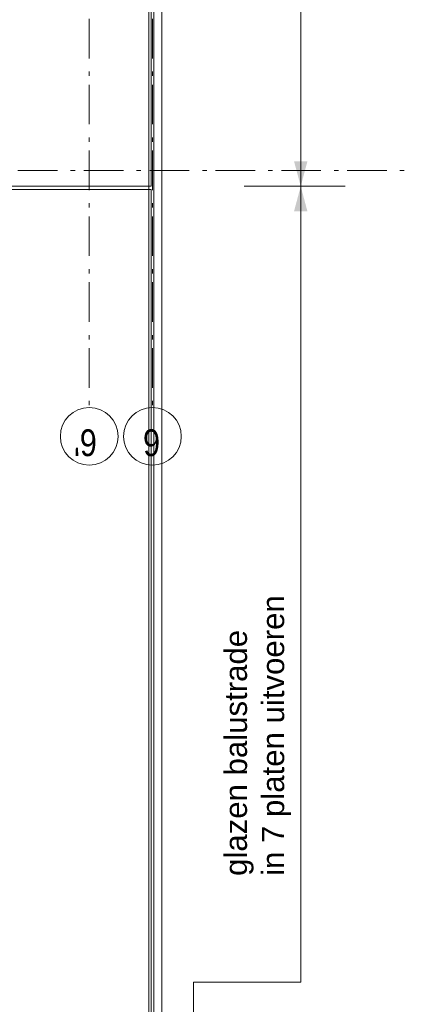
# Model space of a CAD drawing. Header units: millimetres. Extents: x 274596 to 660162, y 141333 to 298920.
# Tile 60 of 165: x 386174 to 388615, y 237381 to 243609. Entities that reach past the tile are written whole.
import ezdxf

# ---------------------------------------------------------------- set-up
doc = ezdxf.new("R2010")
doc.units = ezdxf.units.MM
doc.header["$LTSCALE"] = 400
doc.linetypes.add('STYLE_06', pattern=[1.041641, 0.625, -0.208282, 0.069427, -0.138931])
doc.layers.add('None', color=7, linetype='Continuous', lineweight=9)
doc.layers.add('Tekst', color=140, linetype='Continuous', lineweight=15)
doc.styles.add('Arial', font='arial.ttf', dxfattribs={"height": 211.666667})
doc.styles.add('Arial Narrow', font='ARIALN.TTF', dxfattribs={"height": 222.25})

msp = doc.modelspace()

# ---------------------------------------------------------------- linework, layer by layer
at = {"layer": 'None', "color": 43, "linetype": 'STYLE_06', "lineweight": 9}
for p, q in [((386614.41069, 259864.32983), (386614.41069, 241156.35983)), ((387014.41069, 259864.32983), (387014.41069, 241156.35983)), ((347414.62353, 242655.42983), (388614.57069, 242655.42983))]:
    msp.add_line(p, q, dxfattribs=at)
at = {"layer": 'None', "color": 43, "linetype": 'Continuous', "lineweight": 9}
for p, q in [((386991.41069, 256565.42983), (386991.41069, 234410.38919)), ((387074.41069, 256565.42983), (387074.41069, 234405.42983))]:
    msp.add_line(p, q, dxfattribs=at)
at = {"layer": 'None', "color": 140, "linetype": 'Continuous', "lineweight": 15}
for p, q in [((387006.41069, 242555.47046), (387006.41069, 256545.42983)), ((387022.41069, 234410.38919), (387022.41069, 256545.42983)), ((387006.41069, 234410.38919), (387006.41069, 242535.47046))]:
    msp.add_line(p, q, dxfattribs=at)
at = {"layer": 'None', "color": 8, "lineweight": 5}
for p, q in [((387952.74996, 242555.47046), (387952.74996, 256555.42983)), ((387594.41069, 242555.47046), (388234.41069, 242555.47046)), ((387952.74996, 242555.47046), (387952.74996, 237521.42983)), ((387274.41069, 237521.42983), (387274.41069, 234405.42983)), ((387274.41069, 237521.42983), (387952.74996, 237521.42983))]:
    msp.add_line(p, q, dxfattribs=at)
at = {"layer": 'None', "color": 8, "linetype": 'Continuous', "lineweight": 5}
for p, q in [((385439.41069, 242555.47046), (387006.41069, 242555.47046)), ((385439.41069, 242535.47046), (387006.41069, 242535.47046))]:
    msp.add_line(p, q, dxfattribs=at)
at = {"layer": 'None', "color": 43, "linetype": 'Continuous', "lineweight": 9}
for centre in [(386614.41069, 240973.75341), (387014.41069, 240973.75341)]:
    msp.add_circle(centre, 182.60642, dxfattribs=at)
at = {"layer": 'None', "color": 8, "lineweight": 5}
for points in [[(387952.74996, 242555.47046), (387910.21302, 242714.22046), (387995.28689, 242714.22046)], [(387952.74996, 242555.47046), (387995.28689, 242396.72046), (387910.21302, 242396.72046)]]:
    msp.add_solid(points, dxfattribs=at)

# ---------------------------------------------------------------- texts
at = {"layer": 'None', "color": 43, "attachment_point": 1, "rotation": 180, "style": 'Arial Narrow'}
for s, insert, char_height in [("6'", (386663.09403, 240848.87007), 169.333333), ('6', (387063.09403, 240848.87007), 169.33333)]:
    msp.add_mtext(s, dxfattribs=dict(at, insert=insert, char_height=char_height))
at = {"layer": 'Tekst', "color": 43, "insert": (387471.56347, 238193.54094), "char_height": 141.1111111, "attachment_point": 1, "rotation": 90, "style": 'Arial'}
msp.add_mtext('glazen balustrade\\Pin 7 platen uitvoeren', dxfattribs=at)

doc.saveas('drawing.dxf')
